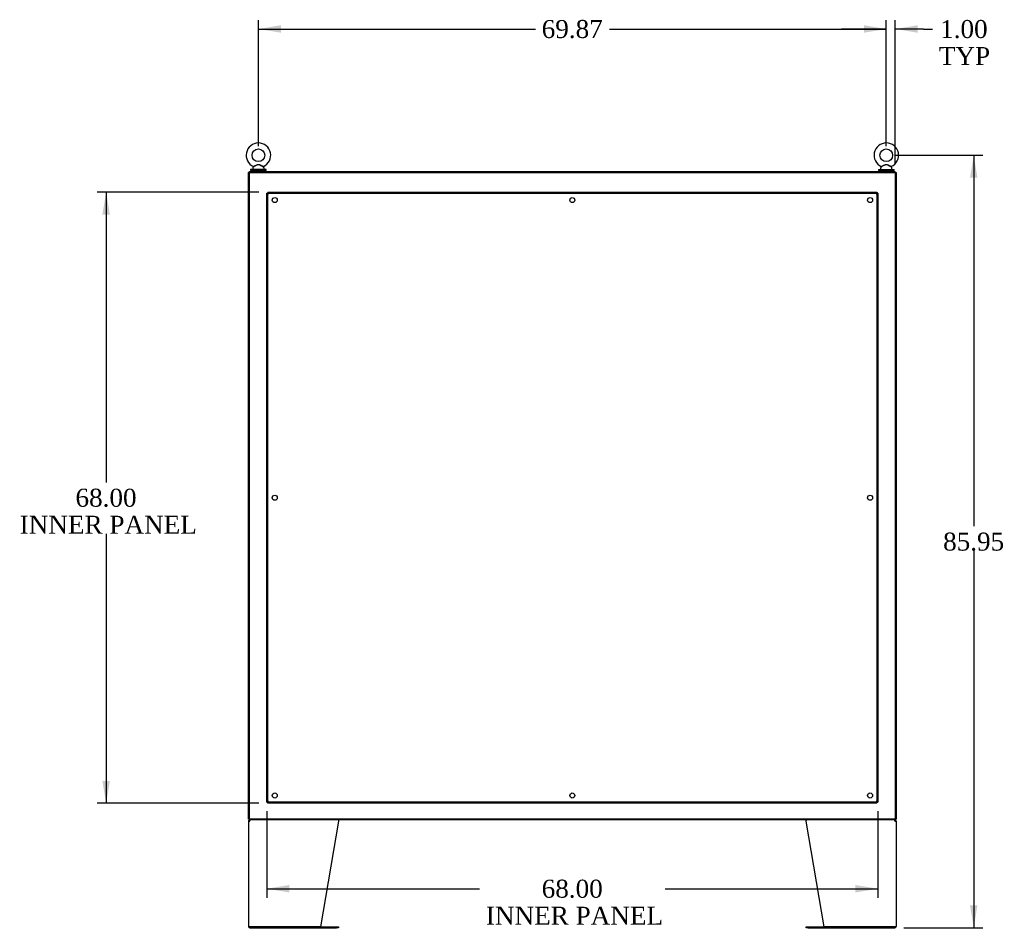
# Model space of a CAD drawing. Header units: inches. Extents: x 2 to 538, y -2 to 358.
# Tile 20 of 24: x 306 to 416, y 140 to 242. Entities that reach past the tile are written whole.
import ezdxf
from ezdxf.enums import TextEntityAlignment as Align
from ezdxf.lldxf.tags import DXFTag

# ---------------------------------------------------------------- set-up
doc = ezdxf.new("R2010")
doc.units = ezdxf.units.IN
doc.header["$MEASUREMENT"] = 0
for name, color, linetype in [('COM43135', 7, 'Continuous'), ('COM50800-2', 7, 'Continuous'), ('COM52265-5', 7, 'Continuous'), ('COM54928-6', 7, 'Continuous'), ('COM70108-4', 7, 'Continuous'), ('COM71156-4', 7, 'Continuous'), ('Default', 7, 'Continuous'), ('SCS00680', 7, 'Continuous'), ('WAF25362', 7, 'Continuous'), ('WAM254785', 7, 'Continuous')]:
    doc.layers.add(name, color=color, linetype=linetype)
doc.styles.add('SEACAD_Times_New_Roman', font='times.ttf')
tags = doc.linetypes.add('HIDDEN2', pattern=[0.1875, 0.125, -0.0625]).pattern_tags.tags
tags[6:7] = [DXFTag(74, 4), DXFTag(75, 0), DXFTag(340, '0'), DXFTag(46, 0.0), DXFTag(50, 0.0), DXFTag(44, 0.0), DXFTag(45, 0.0)]
tags[4:5] = [DXFTag(74, 4), DXFTag(75, 0), DXFTag(340, '0'), DXFTag(46, 0.0), DXFTag(50, 0.0), DXFTag(44, 0.0), DXFTag(45, 0.0)]
doc.dimstyles.new('HAMMOND_(STH_-_540x360)', dxfattribs={"dimtxt": 2, "dimasz": 2.5, "dimexe": 1, "dimexo": 1, "dimgap": 0.5, "dimtad": 0, "dimtih": 1, "dimtoh": 1, "dimzin": 0, "dimdsep": 46, "dimtxsty": 'SEACAD_Times_New_Roman', "dimblk1": '_SE_FILLED', "dimblk2": '_SE_FILLED', "dimsah": 1, "dimcen": 1, "dimadec": 0, "dimazin": 0, "dimtfac": 0.8, "dimtofl": 0, "dimtmove": 0, "dimatfit": 3, "dimfxl": 1, "dimtolj": 1, "dimtzin": 0, "dimarcsym": 0})

# ---------------------------------------------------------------- blocks, each defined once
blk = doc.blocks.new('SE4')
at = {"layer": 'COM43135', "color": 7, "linetype": 'HIDDEN2'}
for p, q in [((333.89, 222.54), (401.64, 222.54)), ((333.89, 222.54), (333.89, 222.41)), ((401.64, 222.54), (401.64, 222.41)), ((333.76, 154.66), (333.76, 222.41)), ((333.76, 222.41), (333.89, 222.41)), ((333.89, 154.66), (333.89, 222.41)), ((333.89, 222.41), (401.64, 222.41)), ((333.95, 222.35), (333.89, 222.41)), ((333.89, 222.41), (333.89, 222.41)), ((333.89, 222.41), (333.95, 222.35)), ((333.89, 222.41), (333.89, 222.41)), ((333.95, 222.35), (333.95, 222.35)), ((333.95, 222.35), (333.95, 222.35)), ((401.64, 222.41), (401.58, 222.35)), ((401.58, 222.35), (401.64, 222.41)), ((401.58, 222.35), (401.58, 222.35)), ((401.58, 222.35), (401.58, 222.35)), ((401.64, 222.41), (401.64, 154.66)), ((401.76, 222.41), (401.64, 222.41)), ((401.64, 222.41), (401.64, 222.41)), ((401.64, 222.41), (401.64, 222.41)), ((401.76, 222.41), (401.76, 154.66)), ((333.76, 154.66), (333.89, 154.66)), ((333.95, 154.72), (333.89, 154.66)), ((333.89, 154.66), (333.95, 154.72)), ((401.64, 154.66), (333.89, 154.66)), ((333.89, 154.54), (333.89, 154.66)), ((333.89, 154.66), (333.89, 154.66)), ((333.89, 154.66), (333.89, 154.66)), ((401.64, 154.54), (333.89, 154.54)), ((333.95, 154.72), (333.95, 154.72)), ((333.95, 154.72), (333.95, 154.72)), ((401.58, 154.72), (401.58, 154.72)), ((401.58, 154.72), (401.58, 154.72)), ((401.64, 154.66), (401.58, 154.72)), ((401.58, 154.72), (401.64, 154.66)), ((401.64, 154.54), (401.64, 154.66)), ((401.76, 154.66), (401.64, 154.66)), ((401.64, 154.66), (401.64, 154.66)), ((401.64, 154.66), (401.64, 154.66))]:
    blk.add_line(p, q, dxfattribs=at)
for centre in [(334.64, 221.66), (367.76, 221.66), (400.89, 221.66), (334.64, 188.54), (400.89, 188.54), (334.64, 155.41), (367.76, 155.41), (400.89, 155.41)]:
    blk.add_circle(centre, 0.281, dxfattribs=at)
for centre, start, end in [((332.63, 221.7), 26.3393, 31.1612), ((402.9, 221.7), 148.8388, 153.6607), ((334.6, 223.67), 238.8388, 243.6607), ((400.93, 223.67), 296.3393, 301.1612), ((334.6, 153.4), 116.3393, 121.1612), ((332.63, 155.37), 328.8388, 333.6607), ((402.9, 155.37), 206.3393, 211.1612), ((400.93, 153.4), 58.8388, 63.6607)]:
    blk.add_arc(centre, 1.48, start, end, dxfattribs=at)
at = {"layer": 'COM50800-2', "color": 7, "linetype": 'Continuous'}
for p, q in [((331.83, 152.79), (331.83, 224.72)), ((331.83, 224.72), (403.7, 224.72)), ((403.7, 224.72), (403.7, 152.79)), ((403.7, 152.79), (331.83, 152.79))]:
    blk.add_line(p, q, dxfattribs=at)
at = {"layer": 'COM52265-5', "color": 7, "linetype": 'Continuous'}
for p, q in [((331.73, 152.79), (331.73, 224.72)), ((331.83, 224.72), (331.73, 224.72)), ((403.7, 224.72), (403.79, 224.72)), ((403.79, 224.72), (403.79, 152.79)), ((331.83, 152.79), (331.73, 152.79)), ((403.7, 152.79), (403.79, 152.79))]:
    blk.add_line(p, q, dxfattribs=at)
at = {"layer": 'COM54928-6', "color": 7, "linetype": 'Continuous'}
for p, q in [((331.73, 152.55), (331.73, 140.83)), ((331.73, 152.55), (331.87, 152.55)), ((331.84, 152.58), (331.76, 152.63)), ((331.87, 152.6), (331.87, 152.69)), ((331.87, 152.55), (331.87, 152.63)), ((331.87, 152.55), (331.87, 152.55)), ((341.73, 152.55), (339.73, 140.79)), ((341.73, 152.63), (341.73, 152.55)), ((393.79, 152.55), (393.79, 152.63)), ((395.79, 140.79), (393.79, 152.55)), ((403.65, 152.6), (403.65, 152.69)), ((403.65, 152.63), (403.65, 152.55)), ((403.65, 152.55), (403.79, 152.55)), ((403.65, 152.55), (403.65, 152.55)), ((403.69, 152.58), (403.76, 152.63)), ((403.79, 152.55), (403.79, 140.83)), ((331.87, 140.79), (331.74, 140.79)), ((331.74, 140.79), (331.87, 140.79)), ((339.73, 140.79), (331.87, 140.79)), ((331.87, 140.79), (341.51, 140.79)), ((331.87, 140.69), (341.51, 140.69)), ((341.51, 140.79), (341.73, 140.79)), ((341.73, 140.69), (341.51, 140.69)), ((341.73, 140.79), (341.73, 140.69)), ((393.79, 140.69), (393.79, 140.79)), ((393.79, 140.79), (394.01, 140.79)), ((394.01, 140.69), (393.79, 140.69)), ((394.01, 140.79), (403.65, 140.79)), ((394.01, 140.69), (403.65, 140.69)), ((403.65, 140.79), (395.79, 140.79)), ((403.65, 140.79), (403.79, 140.79)), ((403.79, 140.79), (403.65, 140.79))]:
    blk.add_line(p, q, dxfattribs=at)
for centre, radius, start, end in [((331.87, 152.55), 0.143, 142.4162, 180), ((331.87, 152.55), 0.143, 90, 142.4162), ((331.87, 152.55), 0.048, 142.4162, 180), ((331.87, 152.55), 0.048, 90.0001, 142.416), ((403.65, 152.55), 0.143, 37.5838, 90), ((403.65, 152.55), 0.048, 37.584, 89.9999), ((403.65, 152.55), 0.048, 0, 37.5838), ((403.65, 152.55), 0.143, 0, 37.5838), ((331.87, 140.83), 0.143, 180, 199.6129), ((331.87, 140.83), 0.143, 199.6129, 270), ((403.65, 140.83), 0.143, 270, 340.3871), ((403.65, 140.83), 0.143, 340.3871, 0)]:
    blk.add_arc(centre, radius, start, end, dxfattribs=at)
for centre, major_axis, start_param, end_param in [((331.87, 140.83), (0.143, 0), 3.141593, 3.483903), ((403.65, 140.83), (-0.143, 0), 2.799282, 3.141593)]:
    blk.add_ellipse(centre, major_axis=major_axis, ratio=0.99836, start_param=start_param, end_param=end_param, dxfattribs=at)
for points in [[(331.87, 152.63), (331.88, 152.65), (331.89, 152.67), (331.91, 152.69), (331.92, 152.69), (331.93, 152.69)], [(341.72, 152.69), (341.72, 152.69), (341.72, 152.69), (341.73, 152.67), (341.73, 152.65), (341.73, 152.63)], [(393.81, 152.69), (393.8, 152.69), (393.8, 152.69), (393.8, 152.67), (393.8, 152.65), (393.79, 152.63)], [(393.79, 152.63), (393.8, 152.65), (393.8, 152.67), (393.8, 152.69), (393.8, 152.69), (393.81, 152.69)], [(403.59, 152.69), (403.6, 152.69), (403.61, 152.69), (403.63, 152.67), (403.64, 152.65), (403.65, 152.63)]]:
    blk.add_open_spline(points, degree=3, knots=[0, 0, 0, 0, 0.5, 0.5, 1, 1, 1, 1], dxfattribs=at)
at = {"layer": 'COM70108-4', "color": 7, "linetype": 'Continuous'}
for p, q in [((331.83, 224.82), (403.7, 224.82)), ((331.83, 224.72), (331.83, 224.82)), ((403.7, 224.72), (403.7, 224.82))]:
    blk.add_line(p, q, dxfattribs=at)
at = {"layer": 'COM71156-4', "color": 7, "linetype": 'Continuous'}
for p, q in [((331.83, 152.79), (331.83, 152.69)), ((403.7, 152.69), (331.83, 152.69)), ((403.7, 152.79), (403.7, 152.69))]:
    blk.add_line(p, q, dxfattribs=at)
at = {"layer": 'SCS00680', "color": 7, "linetype": 'Continuous'}
for p, q in [((332.2, 225.23), (332.2, 225.11)), ((332.28, 225.35), (332.22, 225.27)), ((333.44, 225.27), (333.37, 225.35)), ((333.45, 225.11), (333.45, 225.23)), ((402.07, 225.23), (402.07, 225.11)), ((402.15, 225.35), (402.09, 225.27)), ((403.31, 225.27), (403.25, 225.35)), ((403.32, 225.11), (403.32, 225.23))]:
    blk.add_line(p, q, dxfattribs=at)
for centre in [(332.83, 226.64), (402.7, 226.64)]:
    blk.add_circle(centre, 0.704, dxfattribs=at)
for centre, radius, start, end in [((332.83, 226.64), 1.37, 90, 245.9951), ((332.83, 226.64), 1.37, 294.001, 90), ((402.7, 226.64), 1.37, 90, 245.9951), ((402.7, 226.64), 1.37, 294.001, 90), ((332.26, 225.23), 0.06, 140.3214, 180), ((332.26, 225.11), 0.06, 180, 270), ((333.4, 225.36), 0.03, 62.2972, 242.1084), ((333.39, 225.11), 0.06, 270, 0), ((333.39, 225.23), 0.06, 0, 39.6786), ((402.13, 225.23), 0.06, 140.3214, 180), ((402.13, 225.11), 0.06, 180, 270), ((403.27, 225.36), 0.03, 62.2972, 242.1084), ((403.26, 225.11), 0.06, 270, 0), ((403.26, 225.23), 0.06, 0, 39.6786)]:
    blk.add_arc(centre, radius, start, end, dxfattribs=at)
for points, knots in [([(332.27, 225.39), (332.27, 225.39), (332.27, 225.39), (332.27, 225.39), (332.3, 225.4), (332.37, 225.44), (332.42, 225.47), (332.53, 225.52), (332.59, 225.55), (332.71, 225.6), (332.77, 225.62), (332.87, 225.61), (332.9, 225.61), (332.96, 225.59), (332.99, 225.58), (333.08, 225.54), (333.14, 225.51), (333.24, 225.46), (333.29, 225.44), (333.37, 225.4), (333.39, 225.39), (333.38, 225.39), (333.38, 225.39), (333.38, 225.39)], [0.4341316, 0.4341316, 0.4341316, 0.4341316, 0.4375, 0.4375, 0.5, 0.5, 0.5625, 0.5625, 0.625, 0.625, 0.6875, 0.6875, 0.71875, 0.71875, 0.75, 0.75, 0.8125, 0.8125, 0.875, 0.875, 0.9375, 0.9375, 0.9436464, 0.9436464, 0.9436464, 0.9436464]), ([(333.37, 225.34), (333.37, 225.34), (333.36, 225.35), (333.29, 225.39), (333.24, 225.42), (333.17, 225.46), (333.14, 225.47), (333.08, 225.5), (333.06, 225.52), (333, 225.55), (332.97, 225.56), (332.91, 225.58), (332.88, 225.59), (332.81, 225.6), (332.78, 225.59), (332.72, 225.58), (332.69, 225.56), (332.6, 225.52), (332.54, 225.49), (332.44, 225.43), (332.39, 225.4), (332.31, 225.36), (332.28, 225.35), (332.28, 225.34), (332.28, 225.34), (332.28, 225.34)], [0.0683017, 0.0683017, 0.0683017, 0.0683017, 0.125, 0.125, 0.1875, 0.1875, 0.21875, 0.21875, 0.25, 0.25, 0.28125, 0.28125, 0.3125, 0.3125, 0.34375, 0.34375, 0.375, 0.375, 0.4375, 0.4375, 0.5, 0.5, 0.5625, 0.5625, 0.5685641, 0.5685641, 0.5685641, 0.5685641]), ([(402.14, 225.39), (402.14, 225.39), (402.14, 225.39), (402.14, 225.39), (402.17, 225.4), (402.25, 225.44), (402.3, 225.47), (402.41, 225.52), (402.46, 225.55), (402.58, 225.6), (402.64, 225.62), (402.74, 225.61), (402.77, 225.61), (402.84, 225.59), (402.87, 225.58), (402.95, 225.54), (403.01, 225.51), (403.12, 225.46), (403.17, 225.44), (403.24, 225.4), (403.26, 225.39), (403.26, 225.39), (403.26, 225.39), (403.26, 225.39)], [0.4341316, 0.4341316, 0.4341316, 0.4341316, 0.4375, 0.4375, 0.5, 0.5, 0.5625, 0.5625, 0.625, 0.625, 0.6875, 0.6875, 0.71875, 0.71875, 0.75, 0.75, 0.8125, 0.8125, 0.875, 0.875, 0.9375, 0.9375, 0.9436464, 0.9436464, 0.9436464, 0.9436464]), ([(403.25, 225.34), (403.25, 225.34), (403.23, 225.35), (403.16, 225.39), (403.12, 225.42), (403.04, 225.46), (403.01, 225.47), (402.96, 225.5), (402.93, 225.52), (402.87, 225.55), (402.84, 225.56), (402.78, 225.58), (402.75, 225.59), (402.68, 225.6), (402.65, 225.59), (402.59, 225.58), (402.56, 225.56), (402.47, 225.52), (402.42, 225.49), (402.31, 225.43), (402.26, 225.4), (402.18, 225.36), (402.16, 225.35), (402.15, 225.34), (402.15, 225.34), (402.15, 225.34)], [0.0683017, 0.0683017, 0.0683017, 0.0683017, 0.125, 0.125, 0.1875, 0.1875, 0.21875, 0.21875, 0.25, 0.25, 0.28125, 0.28125, 0.3125, 0.3125, 0.34375, 0.34375, 0.375, 0.375, 0.4375, 0.4375, 0.5, 0.5, 0.5625, 0.5625, 0.5685641, 0.5685641, 0.5685641, 0.5685641])]:
    blk.add_open_spline(points, degree=3, knots=knots, dxfattribs=at)
at = {"layer": 'WAF25362', "color": 7, "linetype": 'Continuous'}
for p, q in [((333.7, 225.05), (331.95, 225.05)), ((331.95, 225.05), (331.95, 224.94)), ((333.7, 224.94), (331.95, 224.94)), ((333.7, 224.94), (333.7, 225.05)), ((401.82, 225.05), (403.57, 225.05)), ((401.82, 225.05), (401.82, 224.94)), ((401.82, 224.94), (403.57, 224.94)), ((403.57, 224.94), (403.57, 225.05))]:
    blk.add_line(p, q, dxfattribs=at)
at = {"layer": 'WAM254785', "color": 7, "linetype": 'Continuous'}
for p, q in [((332.08, 224.94), (332.08, 224.82)), ((333.58, 224.82), (333.58, 224.94)), ((401.95, 224.94), (401.95, 224.82)), ((403.45, 224.82), (403.45, 224.94))]:
    blk.add_line(p, q, dxfattribs=at)
blk = doc.blocks.new('DMBLK4647')
at = {"layer": 'Default', "linetype": 'Continuous'}
for points in [[(335.33, 241.11), (332.83, 240.69), (335.33, 240.28)], [(400.2, 241.11), (400.2, 240.28), (402.7, 240.69)]]:
    blk.add_hatch(color=7, dxfattribs=at).paths.add_polyline_path(points)
at = {"layer": 'Default', "color": 7, "linetype": 'Continuous'}
for p, q in [((332.83, 227.64), (332.83, 241.69)), ((402.7, 227.64), (402.7, 241.69)), ((332.83, 240.69), (363.65, 240.69)), ((371.88, 240.69), (402.7, 240.69))]:
    blk.add_line(p, q, dxfattribs=at)
at = {"layer": 'Default', "color": 7, "linetype": 'Continuous', "style": 'SEACAD_Times_New_Roman'}
blk.add_text('69.87', height=2, dxfattribs=at).set_placement((364.35, 241.69), align=Align.TOP_LEFT)
blk = doc.blocks.new('_SE_FILLED')
at = {"color": 0}
blk.add_line((0, 0), (-1, 0), dxfattribs=at)
blk.add_solid([(0, 0), (-1, -0.1665), (-1, 0.1665), (0, 0)], dxfattribs=at)
blk = doc.blocks.new('DMBLK4669')
at = {"layer": 'Default', "linetype": 'Continuous'}
for points in [[(400.2, 241.11), (400.2, 240.28), (402.7, 240.69)], [(406.2, 241.11), (403.7, 240.69), (406.2, 240.28)]]:
    blk.add_hatch(color=7, dxfattribs=at).paths.add_polyline_path(points)
at = {"layer": 'Default', "color": 7, "linetype": 'Continuous'}
for p, q in [((402.7, 227.64), (402.7, 241.69)), ((403.7, 225.72), (403.7, 241.69)), ((402.7, 240.69), (397.7, 240.69)), ((406.85, 240.69), (403.7, 240.69)), ((406.85, 240.69), (407.85, 240.69))]:
    blk.add_line(p, q, dxfattribs=at)
at = {"layer": 'Default', "color": 7, "linetype": 'Continuous', "style": 'SEACAD_Times_New_Roman'}
for s, p in [('1.00', (408.69, 241.69)), ('TYP', (408.55, 238.69))]:
    blk.add_text(s, height=2, dxfattribs=at).set_placement(p, align=Align.TOP_LEFT)
blk = doc.blocks.new('DMBLK4670')
at = {"layer": 'Default', "linetype": 'Continuous'}
for points in [[(412.84, 224.14), (412.43, 226.64), (412.01, 224.14)], [(412.84, 143.19), (412.01, 143.19), (412.43, 140.69)]]:
    blk.add_hatch(color=7, dxfattribs=at).paths.add_polyline_path(points)
at = {"layer": 'Default', "color": 7, "linetype": 'Continuous'}
for p, q in [((403.7, 226.64), (413.43, 226.64)), ((412.43, 226.64), (412.43, 185.36)), ((412.43, 182.66), (412.43, 140.69)), ((404.65, 140.69), (413.43, 140.69))]:
    blk.add_line(p, q, dxfattribs=at)
at = {"layer": 'Default', "color": 7, "linetype": 'Continuous', "style": 'SEACAD_Times_New_Roman'}
blk.add_text('85.95', height=2, dxfattribs=at).set_placement((409.02, 184.66), align=Align.TOP_LEFT)
blk = doc.blocks.new('DMBLK4674')
at = {"layer": 'Default', "linetype": 'Continuous'}
for points in [[(315.46, 220.04), (316.3, 220.04), (315.88, 222.54)], [(315.46, 157.04), (315.88, 154.54), (316.3, 157.04)]]:
    blk.add_hatch(color=7, dxfattribs=at).paths.add_polyline_path(points)
at = {"layer": 'Default', "color": 7, "linetype": 'Continuous'}
for p, q in [((332.89, 222.54), (314.88, 222.54)), ((315.88, 222.54), (315.88, 190.24)), ((315.88, 184.54), (315.88, 154.54)), ((332.89, 154.54), (314.88, 154.54))]:
    blk.add_line(p, q, dxfattribs=at)
at = {"layer": 'Default', "color": 7, "linetype": 'Continuous', "style": 'SEACAD_Times_New_Roman'}
for s, p in [('68.00', (312.47, 189.54)), ('INNER PANEL', (306.26, 186.54))]:
    blk.add_text(s, height=2, dxfattribs=at).set_placement(p, align=Align.TOP_LEFT)
blk = doc.blocks.new('DMBLK4675')
at = {"layer": 'Default', "linetype": 'Continuous'}
for points in [[(336.26, 144.62), (336.26, 145.45), (333.76, 145.04)], [(399.26, 144.62), (401.76, 145.04), (399.26, 145.45)]]:
    blk.add_hatch(color=7, dxfattribs=at).paths.add_polyline_path(points)
at = {"layer": 'Default', "color": 7, "linetype": 'Continuous'}
for p, q in [((333.76, 153.66), (333.76, 144.04)), ((401.76, 153.66), (401.76, 144.04)), ((333.76, 145.04), (357.44, 145.04)), ((378.09, 145.04), (401.76, 145.04))]:
    blk.add_line(p, q, dxfattribs=at)
at = {"layer": 'Default', "color": 7, "linetype": 'Continuous', "style": 'SEACAD_Times_New_Roman'}
for s, p in [('68.00', (364.35, 146.04)), ('INNER PANEL', (358.14, 143.04))]:
    blk.add_text(s, height=2, dxfattribs=at).set_placement(p, align=Align.TOP_LEFT)

msp = doc.modelspace()

# ---------------------------------------------------------------- block references
at = {"layer": 'Default'}
msp.add_blockref('SE4', (0, 0), dxfattribs=at)

# ---------------------------------------------------------------- dimensions: what is measured, and where the dimension line sits
at = {"layer": 'Default', "color": 7, "linetype": 'Continuous'}
for base, p1, p2, angle, text, picture, middle, dimtype in [((332.826, 240.692), (332.826, 226.638), (402.699, 226.638), 0, '\\A1;<>', 'DMBLK4647', (367.763, 240.692), 161), ((412.428, 140.69), (402.699, 226.638), (403.651, 140.69), 90, '\\A1;<>', 'DMBLK4670', (412.428, 183.664), 160), ((315.882, 222.535), (333.889, 222.535), (333.889, 154.535), 270, '\\A1;<>\\PINNER PANEL', 'DMBLK4674', (315.882, 188.535), 161), ((333.764, 145.037), (333.764, 154.66), (401.764, 154.66), 0, '\\A1;<>\\PINNER PANEL', 'DMBLK4675', (367.764, 145.037), 161)]:
    dim = msp.add_linear_dim(base=base, p1=p1, p2=p2, angle=angle, text=text, dimstyle='HAMMOND_(STH_-_540x360)', dxfattribs=at)
    dim.commit()
    dim.dimension.update_dxf_attribs({"geometry": picture, "text_midpoint": middle, "dimtype": dimtype})
dim = msp.add_linear_dim(base=(402.699, 240.692), p1=(403.699, 224.72), p2=(402.699, 226.638), text='\\A1;<>\\PTYP', dimstyle='HAMMOND_(STH_-_540x360)', override={"dimtmove": 1}, dxfattribs=at)
dim.commit()
dim.dimension.update_dxf_attribs({"geometry": 'DMBLK4669', "text_midpoint": (407.851, 240.692), "dimtype": 160})

doc.saveas('drawing.dxf')
